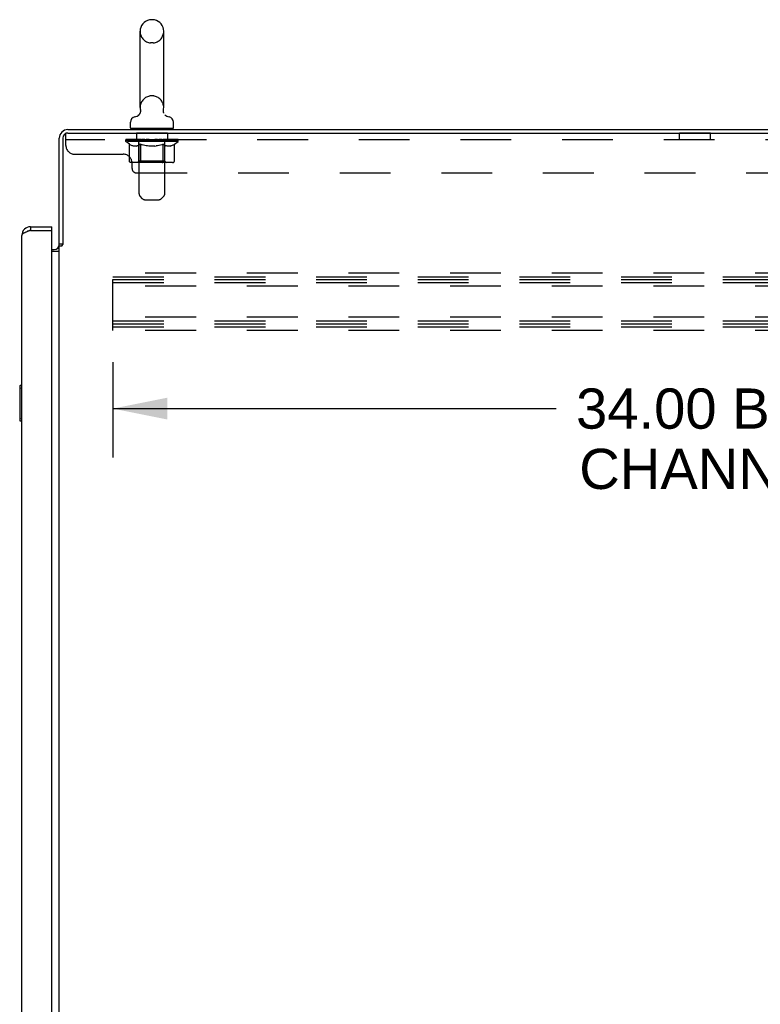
# Model space of a CAD drawing. Header units: inches. Extents: x 0 to 262, y 0 to 169.
# Tile 13 of 17: x 141 to 162, y 84 to 112. Entities that reach past the tile are written whole.
import ezdxf

# ---------------------------------------------------------------- set-up
doc = ezdxf.new("R2010")
doc.units = ezdxf.units.IN
doc.header["$LTSCALE"] = 14.384615
doc.header["$MEASUREMENT"] = 0
doc.linetypes.add('HIDDEN', pattern=[0.2, 0.1, -0.1])
doc.layers.get('0').update_dxf_attribs({"linetype": 'CONTINUOUS'})
for name, color, linetype in [('02___PRT_ALL_AXES', 7, 'CONTINUOUS'), ('DEFAULT_2', 8, 'HIDDEN'), ('DIMENSIONS', 7, 'CONTINUOUS')]:
    doc.layers.add(name, color=color, linetype=linetype)
doc.styles.get("Standard").update_dxf_attribs({"font": 'arial.ttf'})
doc.dimstyles.new('DIMSTYLE_3', dxfattribs={"dimtxt": 1.138462, "dimasz": 1.538462, "dimexe": 0.09, "dimexo": 0.07, "dimgap": 0.037, "dimtad": 0, "dimtih": 1, "dimtoh": 1, "dimzin": 4, "dimdsep": 46, "dimtxsty": 'Standard', "dimblk": '_FILLED', "dimblk1": '_FILLED', "dimblk2": '_FILLED', "dimcen": 0.09, "dimazin": 1, "dimtfac": 1, "dimtdec": 3, "dimtofl": 0, "dimtmove": 0, "dimatfit": 3, "dimldrblk": '_FILLED', "dimfxl": 1, "dimtolj": 1, "dimtzin": 4, "dimarcsym": 0})

# ---------------------------------------------------------------- blocks, each defined once
blk = doc.blocks.new('_FILLED')
at = {"color": 0, "linetype": 'ByBlock'}
blk.add_solid([(0, 0), (-1, 0.2), (-1, -0.2)], dxfattribs=at)
blk = doc.blocks.new('*D4')
at = {"layer": 'DIMENSIONS', "color": 2, "linetype": 'Continuous'}
for p, q in [((143.554, 101.838), (143.554, 99.137)), ((177.554, 101.838), (177.554, 99.137)), ((143.554, 100.521), (156.098, 100.521)), ((177.554, 100.521), (165.011, 100.521))]:
    blk.add_line(p, q, dxfattribs=at)
at = {"layer": 'DIMENSIONS', "color": 2, "linetype": 'Continuous', "xscale": 1.5384615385, "yscale": 1.5384615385, "zscale": 1.5384615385, "rotation": 180}
blk.add_blockref('_FILLED', (143.554, 100.521), dxfattribs=at)
at = {"layer": 'DIMENSIONS', "color": 2, "linetype": 'Continuous', "xscale": 1.5384615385, "yscale": 1.5384615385, "zscale": 1.5384615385}
blk.add_blockref('_FILLED', (177.554, 100.521), dxfattribs=at)
at = {"layer": 'DIMENSIONS', "color": 2, "linetype": 'Continuous', "insert": (160.554, 101.091), "char_height": 1.1385, "width": 7.77455, "attachment_point": 2, "line_spacing_factor": 0.9}
blk.add_mtext('34.00 B-42\\PCHANNEL', dxfattribs=at)

msp = doc.modelspace()

# ---------------------------------------------------------------- linework, layer by layer
at = {"color": 7, "linetype": 'Continuous'}
for p, q in [((144.696, 111.535), (144.62, 111.535)), ((144.324, 109.045), (144.324, 111.205)), ((144.992, 109.045), (144.992, 111.205)), ((144.267, 108.822), (144.262, 108.819)), ((144.983, 108.952), (144.983, 108.958)), ((144.984, 108.94), (144.983, 108.946)), ((144.985, 108.929), (144.984, 108.935)), ((144.985, 108.975), (144.986, 108.98)), ((144.987, 108.917), (144.986, 108.923)), ((144.99, 108.906), (144.988, 108.912)), ((144.991, 108.9), (144.99, 108.906)), ((144.993, 108.895), (144.991, 108.9)), ((144.996, 108.89), (144.993, 108.895)), ((144.048, 108.473), (144.048, 108.629)), ((145.268, 108.473), (145.268, 108.629)), ((144.063, 108.453), (144.063, 108.423)), ((145.253, 108.453), (144.063, 108.453)), ((145.253, 108.453), (145.253, 108.423)), ((141.222, 105.673), (141.222, 105.569)), ((141.829, 105.569), (141.809, 105.569)), ((141.829, 105.569), (141.829, 105.673)), ((142.137, 105.182), (142.033, 105.182)), ((140.915, 101.158), (140.915, 100.188)), ((140.975, 101.173), (140.93, 101.173)), ((140.962, 101.073), (140.962, 100.273)), ((140.93, 100.173), (140.975, 100.173))]:
    msp.add_line(p, q, dxfattribs=at)
at = {"color": 3, "linetype": 'Continuous'}
for p, q in [((142.279, 108.319), (177.919, 108.319)), ((142.28, 108.423), (177.981, 108.423)), ((142.033, 105.169), (142.033, 108.176)), ((142.137, 108.177), (142.137, 105.171)), ((140.975, 25.419), (140.975, 105.426)), ((141.222, 105.569), (141.19, 105.557)), ((141.222, 105.673), (141.829, 105.673)), ((141.222, 105.569), (141.809, 105.569)), ((141.829, 25.297), (141.829, 105.549)), ((142.033, 25.715), (142.033, 105.13)), ((142.033, 105.13), (142.108, 105.13)), ((141.829, 105.027), (141.891, 105.027)), ((141.829, 104.975), (142.033, 104.975))]:
    msp.add_line(p, q, dxfattribs=at)
at = {"color": 7, "linetype": 'Continuous'}
for points in [[(144.33, 108.98), (144.331, 108.975), (144.332, 108.97), (144.333, 108.964), (144.333, 108.958), (144.333, 108.952), (144.333, 108.946), (144.333, 108.941), (144.333, 108.935), (144.332, 108.929), (144.331, 108.923), (144.33, 108.917), (144.328, 108.912), (144.327, 108.906), (144.325, 108.901), (144.323, 108.895), (144.321, 108.89), (144.319, 108.884), (144.316, 108.879), (144.313, 108.874), (144.311, 108.869), (144.307, 108.864), (144.304, 108.859), (144.301, 108.854), (144.297, 108.85), (144.293, 108.845), (144.289, 108.841), (144.285, 108.837), (144.281, 108.833), (144.276, 108.829), (144.272, 108.826), (144.267, 108.822)], [(144.988, 108.912), (144.987, 108.917), (144.986, 108.923), (144.985, 108.929), (144.984, 108.935), (144.984, 108.94), (144.983, 108.946), (144.983, 108.952), (144.983, 108.958), (144.984, 108.964), (144.984, 108.97), (144.985, 108.975)], [(144.984, 108.964), (144.984, 108.97), (144.985, 108.975)], [(140.96, 101.109), (140.961, 101.103), (140.961, 101.097), (140.962, 101.091), (140.962, 101.085), (140.962, 101.079), (140.962, 101.073)], [(140.962, 100.273), (140.962, 100.267), (140.962, 100.26), (140.962, 100.254), (140.961, 100.248), (140.961, 100.242), (140.96, 100.237)]]:
    msp.add_lwpolyline(points, dxfattribs=at)
at = {"color": 3, "linetype": 'Continuous'}
for points in [[(141.143, 105.539), (141.127, 105.533), (141.113, 105.527), (141.099, 105.521), (141.085, 105.515), (141.072, 105.509), (141.059, 105.503), (141.047, 105.498), (141.036, 105.492), (141.026, 105.486), (141.017, 105.48), (141.008, 105.474), (141.001, 105.468), (140.994, 105.462), (140.988, 105.456), (140.984, 105.45), (140.98, 105.444), (140.977, 105.438), (140.976, 105.432), (140.975, 105.426)], [(141.19, 105.557), (141.174, 105.551), (141.158, 105.545), (141.143, 105.539)], [(142.108, 105.13), (142.11, 105.132), (142.112, 105.133), (142.113, 105.135), (142.115, 105.137), (142.116, 105.138), (142.118, 105.139), (142.119, 105.141), (142.12, 105.142), (142.121, 105.144), (142.122, 105.145), (142.122, 105.146), (142.123, 105.148), (142.124, 105.149)], [(142.124, 105.149), (142.126, 105.153), (142.127, 105.155), (142.128, 105.156), (142.129, 105.158), (142.13, 105.16), (142.131, 105.161), (142.132, 105.163), (142.133, 105.165), (142.134, 105.167), (142.136, 105.169), (142.137, 105.171)]]:
    msp.add_lwpolyline(points, dxfattribs=at)
at = {"color": 7, "linetype": 'Continuous'}
for centre, radius, start, end in [((144.62, 111.378), 0.157, 90, 102.4284), ((144.696, 111.378), 0.157, 77.5716, 90), ((144.658, 111.205), 0.334, 102.4284, 180), ((144.658, 111.205), 0.334, 0, 77.5716), ((144.658, 109.045), 0.334, 180, 191.0697), ((144.658, 109.045), 0.334, 348.9303, 360), ((144.205, 108.629), 0.157, 101.6478, 180), ((144.122, 109.034), 0.257, 281.6478, 311.9717), ((145.195, 109.034), 0.257, 228.0281, 258.3522), ((145.111, 108.629), 0.157, 0, 78.3522), ((144.068, 108.473), 0.02, 180, 263.0769), ((145.248, 108.473), 0.02, 276.9231, 360), ((141.222, 105.426), 0.142, 90, 131.3387), ((141.139, 105.283), 0.26, 87.3882, 90), ((140.93, 101.158), 0.015, 90, 180), ((140.96, 101.158), 0.015, 0, 90), ((140.93, 100.188), 0.015, 180, 270), ((140.96, 100.188), 0.015, 270, 360)]:
    msp.add_arc(centre, radius, start, end, dxfattribs=at)
at = {"color": 3, "linetype": 'Continuous'}
for centre, radius, start, end in [((142.28, 108.176), 0.246, 90, 180), ((142.279, 108.177), 0.142, 90, 180), ((141.222, 105.426), 0.246, 90, 180), ((141.809, 105.549), 0.02, 0, 90), ((141.891, 105.169), 0.142, 270, 360)]:
    msp.add_arc(centre, radius, start, end, dxfattribs=at)
at = {"layer": '02___PRT_ALL_AXES', "color": 8, "linetype": 'HIDDEN'}
for p, q in [((144.221, 108.319), (144.221, 108.132)), ((145.096, 108.319), (144.221, 108.319)), ((145.096, 108.319), (145.096, 108.132)), ((159.596, 108.132), (159.596, 108.319)), ((160.471, 108.319), (159.596, 108.319)), ((160.471, 108.132), (160.471, 108.319)), ((145.096, 108.132), (144.221, 108.132)), ((160.471, 108.132), (159.596, 108.132))]:
    msp.add_line(p, q, dxfattribs=at)
at = {"layer": 'DEFAULT_2', "color": 8, "linetype": 'HIDDEN'}
for p, q in [((144.696, 110.875), (144.62, 110.875)), ((144.696, 109.375), (144.62, 109.375)), ((142.221, 107.974), (142.221, 108.319)), ((142.279, 108.319), (142.221, 108.319)), ((144.283, 108.453), (144.283, 108.423)), ((144.293, 106.607), (144.293, 108.423)), ((145.023, 106.607), (145.023, 108.423)), ((145.033, 108.453), (145.033, 108.423)), ((177.846, 108.132), (142.221, 108.132)), ((143.915, 108.084), (143.915, 108.131)), ((143.915, 108.131), (144.271, 108.131)), ((144.023, 108.009), (143.915, 108.084)), ((145.402, 108.084), (143.915, 108.084)), ((143.916, 108.131), (143.916, 108.136)), ((144.056, 108.135), (143.916, 108.136)), ((143.926, 108.131), (143.926, 108.139)), ((143.937, 108.127), (143.937, 108.131)), ((143.937, 108.127), (145.38, 108.127)), ((143.947, 108.127), (143.947, 108.131)), ((143.948, 108.127), (143.948, 108.131)), ((143.96, 108.131), (143.96, 108.139)), ((143.979, 108.127), (143.979, 108.131)), ((143.981, 108.127), (143.981, 108.131)), ((144.014, 108.131), (144.014, 108.139)), ((144.023, 107.529), (144.023, 108.009)), ((144.023, 108.009), (144.043, 107.995)), ((144.032, 108.127), (144.032, 108.131)), ((144.035, 108.127), (144.035, 108.131)), ((144.062, 107.984), (144.042, 107.995)), ((144.056, 108.131), (144.056, 108.135)), ((144.082, 107.974), (144.062, 107.984)), ((144.101, 107.965), (144.081, 107.974)), ((144.089, 108.131), (144.089, 108.139)), ((144.09, 108.127), (144.09, 108.131)), ((144.091, 108.127), (144.091, 108.131)), ((144.094, 108.127), (144.094, 108.131)), ((144.12, 107.959), (144.1, 107.965)), ((144.103, 108.127), (144.103, 108.131)), ((144.104, 108.127), (144.104, 108.131)), ((144.108, 108.127), (144.108, 108.131)), ((144.111, 108.127), (144.111, 108.132)), ((144.115, 108.127), (144.115, 108.131)), ((144.139, 107.954), (144.12, 107.959)), ((144.134, 108.127), (144.134, 108.131)), ((144.224, 107.954), (144.139, 107.954)), ((144.152, 108.127), (144.152, 108.131)), ((144.155, 108.127), (144.155, 108.134)), ((144.18, 108.131), (144.18, 108.139)), ((144.18, 108.127), (144.18, 108.131)), ((144.192, 108.127), (144.192, 108.131)), ((144.197, 108.127), (144.197, 108.131)), ((144.205, 108.127), (144.205, 108.131)), ((144.221, 108.127), (144.221, 108.136)), ((144.224, 107.954), (144.243, 107.959)), ((144.241, 108.127), (144.241, 108.131)), ((144.263, 107.965), (144.243, 107.959)), ((144.244, 108.127), (144.244, 108.131)), ((144.282, 107.974), (144.262, 107.965)), ((144.271, 108.127), (144.271, 108.131)), ((144.301, 107.984), (144.281, 107.974)), ((144.35, 108.131), (144.284, 108.131)), ((144.287, 108.131), (144.287, 108.139)), ((144.292, 107.532), (144.292, 108.081)), ((144.295, 108.127), (144.295, 108.131)), ((144.3, 108.127), (144.3, 108.131)), ((144.321, 107.995), (144.301, 107.984)), ((144.307, 108.127), (144.307, 108.137)), ((144.315, 108.127), (144.315, 108.131)), ((144.34, 108.009), (144.32, 107.995)), ((144.326, 108.127), (144.326, 108.131)), ((144.34, 107.529), (144.34, 108.009)), ((144.34, 108.009), (144.381, 107.995)), ((144.35, 108.127), (144.35, 108.131)), ((144.437, 108.131), (144.375, 108.131)), ((144.42, 107.984), (144.38, 107.995)), ((144.399, 108.127), (144.399, 108.131)), ((144.404, 108.131), (144.404, 108.139)), ((144.408, 108.127), (144.408, 108.131)), ((144.411, 108.127), (144.411, 108.138)), ((144.415, 108.127), (144.415, 108.131)), ((144.459, 107.974), (144.419, 107.984)), ((144.424, 108.127), (144.424, 108.131)), ((144.437, 108.127), (144.437, 108.131)), ((144.497, 107.965), (144.458, 107.974)), ((144.532, 108.131), (144.474, 108.131)), ((144.49, 108.127), (144.49, 108.131)), ((144.535, 107.959), (144.496, 107.965)), ((144.524, 108.131), (144.658, 108.139)), ((144.529, 108.131), (144.529, 108.139)), ((144.53, 108.139), (144.529, 108.139)), ((144.53, 108.131), (144.53, 108.139)), ((144.53, 108.127), (144.53, 108.131)), ((144.532, 108.127), (144.532, 108.131)), ((144.535, 108.127), (144.535, 108.131)), ((144.573, 107.954), (144.535, 107.959)), ((144.536, 108.127), (144.536, 108.131)), ((144.744, 107.954), (144.573, 107.954)), ((144.63, 108.131), (144.579, 108.131)), ((144.587, 108.127), (144.587, 108.131)), ((144.63, 108.127), (144.63, 108.131)), ((144.655, 108.131), (144.655, 108.131)), ((144.655, 108.127), (144.655, 108.131)), ((144.655, 108.127), (144.655, 108.131)), ((144.658, 108.131), (144.658, 108.139)), ((144.658, 108.139), (144.793, 108.131)), ((144.661, 108.127), (144.661, 108.131)), ((144.661, 108.131), (144.662, 108.131)), ((144.662, 108.127), (144.662, 108.131)), ((144.687, 108.127), (144.687, 108.131)), ((144.687, 108.131), (144.737, 108.131)), ((144.729, 108.127), (144.729, 108.131)), ((144.744, 107.954), (144.782, 107.959)), ((144.78, 108.127), (144.78, 108.131)), ((144.782, 108.127), (144.782, 108.131)), ((144.82, 107.965), (144.782, 107.959)), ((144.785, 108.127), (144.785, 108.131)), ((144.785, 108.131), (144.842, 108.131)), ((144.787, 108.131), (144.787, 108.139)), ((144.787, 108.131), (144.787, 108.139)), ((144.787, 108.139), (144.787, 108.139)), ((144.787, 108.127), (144.787, 108.131)), ((144.859, 107.974), (144.82, 107.965)), ((144.826, 108.127), (144.826, 108.131)), ((144.897, 107.984), (144.858, 107.974)), ((144.879, 108.127), (144.879, 108.131)), ((144.879, 108.131), (144.942, 108.131)), ((144.893, 108.127), (144.893, 108.131)), ((144.936, 107.995), (144.897, 107.984)), ((144.902, 108.127), (144.902, 108.131)), ((144.905, 108.127), (144.905, 108.138)), ((144.908, 108.127), (144.908, 108.131)), ((144.913, 108.131), (144.913, 108.139)), ((144.918, 108.127), (144.918, 108.131)), ((144.976, 108.009), (144.936, 107.995)), ((144.967, 108.127), (144.967, 108.131)), ((144.967, 108.131), (145.032, 108.131)), ((144.976, 107.529), (144.976, 108.009)), ((144.976, 108.009), (144.996, 107.995)), ((144.991, 108.127), (144.991, 108.131)), ((145.016, 107.984), (144.996, 107.995)), ((145.002, 108.127), (145.002, 108.131)), ((145.01, 108.127), (145.01, 108.137)), ((145.016, 108.127), (145.016, 108.131)), ((145.035, 107.974), (145.016, 107.984)), ((145.022, 108.127), (145.022, 108.131)), ((145.024, 107.532), (145.024, 108.081)), ((145.03, 108.131), (145.03, 108.139)), ((145.035, 107.974), (145.054, 107.965)), ((145.045, 108.127), (145.045, 108.131)), ((145.045, 108.131), (145.274, 108.131)), ((145.073, 108.127), (145.073, 108.131)), ((145.092, 107.954), (145.073, 107.959)), ((145.075, 108.127), (145.075, 108.131)), ((145.178, 107.954), (145.092, 107.954)), ((145.096, 108.127), (145.096, 108.136)), ((145.112, 108.127), (145.112, 108.131)), ((145.12, 108.127), (145.12, 108.131)), ((145.125, 108.127), (145.125, 108.131)), ((145.136, 108.131), (145.136, 108.139)), ((145.136, 108.127), (145.136, 108.131)), ((145.162, 108.127), (145.162, 108.134)), ((145.164, 108.127), (145.164, 108.131)), ((145.178, 107.954), (145.197, 107.959)), ((145.183, 108.127), (145.183, 108.131)), ((145.216, 107.965), (145.197, 107.959)), ((145.202, 108.127), (145.202, 108.131)), ((145.206, 108.127), (145.206, 108.132)), ((145.209, 108.127), (145.209, 108.131)), ((145.213, 108.127), (145.213, 108.131)), ((145.213, 108.127), (145.213, 108.131)), ((145.235, 107.974), (145.216, 107.965)), ((145.223, 108.127), (145.223, 108.131)), ((145.226, 108.127), (145.226, 108.131)), ((145.226, 108.127), (145.226, 108.131)), ((145.228, 108.131), (145.228, 108.139)), ((145.255, 107.984), (145.235, 107.974)), ((145.274, 107.995), (145.254, 107.984)), ((145.294, 108.009), (145.274, 107.995)), ((145.282, 108.127), (145.282, 108.131)), ((145.285, 108.127), (145.285, 108.131)), ((145.294, 108.009), (145.402, 108.084)), ((145.294, 107.529), (145.294, 108.009)), ((145.302, 108.131), (145.302, 108.139)), ((145.335, 108.127), (145.335, 108.131)), ((145.337, 108.127), (145.337, 108.131)), ((145.357, 108.131), (145.357, 108.139)), ((145.368, 108.127), (145.368, 108.131)), ((145.369, 108.127), (145.369, 108.131)), ((145.38, 108.127), (145.38, 108.131)), ((145.39, 108.131), (145.39, 108.139)), ((145.402, 108.084), (145.402, 108.139)), ((142.471, 107.724), (143.846, 107.724)), ((145.244, 107.486), (144.073, 107.486)), ((144.096, 107.319), (144.096, 107.474)), ((144.292, 107.532), (144.246, 107.486)), ((145.024, 107.532), (144.292, 107.532)), ((144.951, 107.486), (144.954, 107.486)), ((144.96, 107.488), (144.963, 107.491)), ((144.963, 107.491), (144.966, 107.494)), ((145.024, 107.532), (145.071, 107.486)), ((144.221, 107.194), (175.846, 107.194)), ((144.394, 106.465), (144.323, 106.537)), ((144.923, 106.465), (144.994, 106.537)), ((144.465, 106.436), (144.852, 106.436)), ((143.554, 102.735), (143.554, 104.36)), ((177.554, 104.36), (143.554, 104.36)), ((143.554, 104.256), (177.554, 104.256)), ((143.554, 104.173), (177.554, 104.173)), ((143.554, 104.089), (177.554, 104.089)), ((177.554, 103.985), (143.554, 103.985)), ((177.554, 103.11), (143.554, 103.11)), ((143.554, 103.006), (177.554, 103.006)), ((143.554, 102.923), (177.554, 102.923)), ((143.554, 102.839), (177.554, 102.839)), ((177.554, 102.735), (143.554, 102.735))]:
    msp.add_line(p, q, dxfattribs=at)
for points in [[(145.073, 107.959), (145.054, 107.965), (145.035, 107.974)], [(144.073, 107.486), (144.067, 107.486), (144.061, 107.487), (144.055, 107.488), (144.049, 107.491), (144.044, 107.494), (144.039, 107.497), (144.034, 107.501), (144.03, 107.506), (144.027, 107.511), (144.025, 107.517), (144.023, 107.523), (144.023, 107.529)], [(144.366, 107.486), (144.362, 107.486), (144.36, 107.487), (144.357, 107.488), (144.354, 107.491), (144.351, 107.494), (144.349, 107.497), (144.346, 107.501), (144.344, 107.506), (144.343, 107.511), (144.341, 107.517), (144.341, 107.523), (144.34, 107.529)], [(144.954, 107.486), (144.957, 107.487), (144.96, 107.488)], [(144.966, 107.494), (144.968, 107.497), (144.97, 107.501), (144.972, 107.506), (144.974, 107.511)], [(144.968, 107.497), (144.97, 107.501), (144.972, 107.506)], [(144.974, 107.511), (144.975, 107.517), (144.976, 107.523), (144.976, 107.529)], [(144.975, 107.517), (144.976, 107.523), (144.976, 107.529)], [(145.244, 107.486), (145.25, 107.486), (145.256, 107.487), (145.262, 107.488), (145.267, 107.491), (145.273, 107.494), (145.278, 107.497), (145.282, 107.501), (145.286, 107.506), (145.29, 107.511), (145.292, 107.517), (145.293, 107.523), (145.294, 107.529)]]:
    msp.add_lwpolyline(points, dxfattribs=at)
for centre, radius, start, end in [((144.658, 111.205), 0.334, 180, 257.5716), ((144.658, 111.205), 0.334, 282.4284, 360), ((144.62, 111.032), 0.157, 257.5716, 270), ((144.696, 111.032), 0.157, 270, 282.4284), ((144.658, 109.045), 0.334, 102.4284, 180), ((144.62, 109.218), 0.157, 90, 102.4284), ((144.696, 109.218), 0.157, 77.5716, 90), ((144.658, 109.045), 0.334, 0, 77.5716), ((144.068, 108.473), 0.02, 263.0769, 270), ((144.263, 108.423), 0.03, 0, 90), ((145.053, 108.423), 0.03, 90, 180), ((145.248, 108.473), 0.02, 270, 276.9231), ((142.471, 107.974), 0.25, 180, 270), ((144.246, 108.081), 0.0466, 0, 90), ((145.071, 108.081), 0.0466, 90, 180), ((143.846, 107.474), 0.25, 0, 90), ((144.221, 107.319), 0.125, 180, 270), ((144.393, 106.607), 0.1, 180, 225), ((144.923, 106.607), 0.1, 315, 360), ((144.465, 106.536), 0.1, 225, 270), ((144.852, 106.536), 0.1, 270, 315)]:
    msp.add_arc(centre, radius, start, end, dxfattribs=at)
for centre, major_axis, ratio, start_param, end_param in [((144.658, 108.139), (0.743, 0.008), 0.059247, 9.249624, 9.431866), ((144.658, 108.139), (0.744, 0), 0.060167, -3.084065, -2.96706), ((144.658, 108.139), (0.743, 0.015), 0.056515, 2.79136, 2.965893), ((143.943, 108.125), (0.232, -0.002), 0.059247, 0.601702, 1.645657), ((143.863, 108.125), (0.232, 0.002), 0.059247, 0.251393, 1.295349), ((144.658, 108.139), (0.743, -0.008), 0.059247, -2.966439, -2.791906), ((143.863, 108.117), (0.232, 0.005), 0.056515, 1.199244, 1.294804), ((143.943, 108.117), (0.232, 0), 0.060167, 1.549477, 1.645036), ((143.947, 108.12), (0.192, 0.002), 0.059247, 1.051627, 1.625044), ((143.892, 108.117), (0.232, 0.002), 0.059247, 1.16236, 1.374323), ((143.924, 108.12), (0.192, 0.004), 0.056515, 0.876548, 1.449966), ((143.992, 108.12), (0.192, 0), 0.060167, 1.226781, 1.800198), ((144.658, 108.139), (0.743, 0.022), 0.052059, 2.616423, 2.790956), ((144.017, 108.125), (0.232, -0.005), 0.056515, 0.77678, 1.820736), ((143.859, 108.125), (0.232, 0.005), 0.056515, 0.076315, 1.120271), ((144.658, 108.139), (0.743, -0.015), 0.056515, -2.79136, -2.616827), ((143.859, 108.117), (0.232, 0.007), 0.052059, 1.024308, 1.119867), ((144.017, 108.117), (0.232, -0.002), 0.059247, 1.724631, 1.82019), ((143.923, 108.12), (0.192, 0.006), 0.052059, 0.701611, 1.275029), ((144.057, 108.12), (0.192, -0.002), 0.059247, 1.401935, 1.975352), ((144.658, 108.139), (0.743, 0.029), 0.046022, 2.441677, 2.61621), ((144.11, 108.125), (0.232, -0.007), 0.052059, 0.951717, 1.995673), ((144.658, 108.139), (0.743, -0.022), 0.052059, -2.616423, -2.441891), ((143.879, 108.125), (0.232, 0.007), 0.052059, -0.098622, 0.945334), ((143.879, 108.117), (0.232, 0.009), 0.046022, 0.849561, 0.945121), ((144.11, 108.117), (0.232, -0.005), 0.056515, 1.899709, 1.995269), ((143.945, 108.12), (0.192, 0.007), 0.046022, 0.526865, 1.100283), ((144.14, 108.12), (0.192, -0.004), 0.056515, 1.577013, 2.150431), ((143.892, 108.125), (0.232, 0), 0.060167, 0.426548, 0.780915), ((144.658, 108.139), (0.743, 0.034), 0.038593, 2.267147, 2.44168), ((144.219, 108.125), (0.232, -0.009), 0.046022, 1.126463, 2.170419), ((144.658, 108.139), (0.743, -0.029), 0.046022, -2.441677, -2.267144), ((143.923, 108.125), (0.232, 0.009), 0.046022, -0.273368, 0.770588), ((143.923, 108.117), (0.232, 0.011), 0.038593, 0.675031, 0.77059), ((144.219, 108.117), (0.232, -0.007), 0.052059, 2.074646, 2.170205), ((143.988, 108.12), (0.192, 0.009), 0.038593, 0.352335, 0.925752), ((144.239, 108.12), (0.192, -0.006), 0.052059, 1.75195, 2.325367), ((144.658, 108.139), (0.743, 0.039), 0.030002, 2.09283, 2.267363), ((144.342, 108.125), (0.232, -0.011), 0.038593, 1.300994, 2.344949), ((144.658, 108.139), (0.743, -0.034), 0.038593, -2.267147, -2.092614), ((143.989, 108.125), (0.232, 0.011), 0.038593, -0.447899, 0.596057), ((143.989, 108.117), (0.232, 0.012), 0.030002, 0.500714, 0.596274), ((144.342, 108.117), (0.232, -0.009), 0.046022, 2.249392, 2.344952), ((144.052, 108.12), (0.192, 0.01), 0.030002, 0.178018, 0.751436), ((144.351, 108.12), (0.192, -0.007), 0.046022, 1.926696, 2.500114), ((144.075, 108.125), (0.232, 0.012), 0.030002, -0.622215, 0.421741), ((144.658, 108.139), (0.743, 0.042), 0.020513, 1.918702, 2.093235), ((144.475, 108.125), (0.232, -0.012), 0.030002, 1.47531, 2.519266), ((144.658, 108.139), (0.743, -0.039), 0.030002, -2.09283, -1.918297), ((144.075, 108.117), (0.232, 0.013), 0.020513, 0.326586, 0.422146), ((144.475, 108.117), (0.232, -0.011), 0.038593, 2.423923, 2.519482), ((144.134, 108.12), (0.192, 0.011), 0.020513, 0.00389, 0.577307), ((144.472, 108.12), (0.192, -0.009), 0.038593, 2.101227, 2.674644), ((144.179, 108.125), (0.232, 0.013), 0.020513, -0.796343, 0.247613), ((144.658, 108.139), (0.743, 0.044), 0.010411, 1.744712, 1.919245), ((144.613, 108.125), (0.232, -0.013), 0.020513, 1.649438, 2.693394), ((144.658, 108.139), (0.743, -0.042), 0.020513, -1.918702, -1.744169), ((144.179, 108.117), (0.232, 0.014), 0.010411, 0.152596, 0.248156), ((144.613, 108.117), (0.232, -0.012), 0.030002, 2.598239, 2.693799), ((144.232, 108.12), (0.192, 0.011), 0.010411, 6.113086, 6.686503), ((144.599, 108.12), (0.192, -0.01), 0.030002, 2.275543, 2.848961), ((144.298, 108.125), (0.232, 0.014), 0.010411, -0.970333, -0.000837), ((144.752, 108.125), (0.232, -0.014), 0.010411, 1.823428, 2.867384), ((144.658, 108.139), (0.743, -0.044), 0.010411, -1.744712, -1.570179), ((144.752, 108.117), (0.232, -0.013), 0.020513, 2.772368, 2.867927), ((144.727, 108.12), (0.192, -0.011), 0.020513, 2.449671, 3.023089), ((144.564, 108.125), (0.232, 0.014), 0.010411, 0.274209, 1.318165), ((144.463, 108.12), (0.192, 0.011), 0.010411, -0.000452, 0.517932), ((144.428, 108.117), (0.232, 0.014), 0.010411, 0.099676, 0.195236), ((144.658, 108.139), (0.743, 0.044), 0.010411, -1.571413, -1.39688), ((144.889, 108.117), (0.232, -0.014), 0.010411, 2.946357, 3.041917), ((144.853, 108.12), (0.192, -0.011), 0.010411, 2.623661, 3.142044), ((144.704, 108.125), (0.232, 0.013), 0.020513, 0.448199, 1.492154), ((144.59, 108.12), (0.192, 0.011), 0.020513, 0.118504, 0.691921), ((144.564, 108.117), (0.232, 0.013), 0.020513, 0.273666, 0.369225), ((144.658, 108.139), (0.743, 0.042), 0.020513, -1.397424, -1.222891), ((145.019, 108.125), (0.232, -0.014), 0.010411, -3.140756, -2.17126), ((144.658, 108.139), (0.743, -0.044), 0.010411, 1.222347, 1.39688), ((144.842, 108.125), (0.232, 0.012), 0.030002, 0.622327, 1.666283), ((144.718, 108.12), (0.192, 0.01), 0.030002, 0.292632, 0.86605), ((145.085, 108.12), (0.192, -0.011), 0.010411, 2.738275, 3.311692), ((145.137, 108.125), (0.232, -0.013), 0.020513, 2.89398, 3.937936), ((144.704, 108.117), (0.232, 0.012), 0.030002, 0.447794, 0.543354), ((145.137, 108.117), (0.232, -0.014), 0.010411, 2.893437, 2.988996), ((144.974, 108.125), (0.232, 0.011), 0.038593, 0.796643, 1.840599), ((144.658, 108.139), (0.743, 0.039), 0.030002, -1.223295, -1.048762), ((144.658, 108.139), (0.743, -0.042), 0.020513, 1.048358, 1.222891), ((144.845, 108.12), (0.192, 0.009), 0.038593, 0.466948, 1.040366), ((145.183, 108.12), (0.192, -0.011), 0.020513, 2.564285, 3.137703), ((145.241, 108.125), (0.232, -0.012), 0.030002, 2.719852, 3.763807), ((145.097, 108.125), (0.232, 0.009), 0.046022, 0.971174, 2.01513), ((144.842, 108.117), (0.232, 0.011), 0.038593, 0.62211, 0.71767), ((145.241, 108.117), (0.232, -0.013), 0.020513, 2.719447, 2.815007), ((144.658, 108.139), (0.743, 0.034), 0.038593, -1.048979, -0.874446), ((144.658, 108.139), (0.743, -0.039), 0.030002, 0.874229, 1.048762), ((144.966, 108.12), (0.192, 0.007), 0.046022, 0.641479, 1.214897), ((145.207, 108.125), (0.232, 0.007), 0.052059, 1.14592, 2.189876), ((145.265, 108.12), (0.192, -0.01), 0.030002, 2.390157, 2.963574), ((145.328, 108.125), (0.232, -0.011), 0.038593, 2.545535, 3.589491), ((145.078, 108.12), (0.192, 0.006), 0.052059, 0.816225, 1.389643), ((144.974, 108.117), (0.232, 0.009), 0.046022, 0.796641, 0.892201), ((145.328, 108.117), (0.232, -0.012), 0.030002, 2.545319, 2.640878), ((145.3, 108.125), (0.232, 0.005), 0.056515, 1.320857, 2.364813), ((144.658, 108.139), (0.743, 0.029), 0.046022, -0.874448, -0.699915), ((144.658, 108.139), (0.743, -0.034), 0.038593, 0.699913, 0.874446), ((145.394, 108.125), (0.232, -0.009), 0.046022, 2.371005, 3.41496), ((145.328, 108.12), (0.192, -0.009), 0.038593, 2.21584, 2.789258), ((145.176, 108.12), (0.192, 0.004), 0.056515, 0.991162, 1.564579), ((145.373, 108.125), (0.232, 0.002), 0.059247, 1.495935, 2.539891), ((145.438, 108.125), (0.232, -0.007), 0.052059, 2.196258, 3.240214), ((145.372, 108.12), (0.192, -0.007), 0.046022, 2.04131, 2.614727), ((145.097, 108.117), (0.232, 0.007), 0.052059, 0.971387, 1.066947), ((145.394, 108.117), (0.232, -0.011), 0.038593, 2.371002, 2.466562), ((145.425, 108.125), (0.232, 0), 0.060167, 1.671089, 2.715045), ((145.458, 108.125), (0.232, -0.005), 0.056515, 2.021322, 3.065278), ((145.26, 108.12), (0.192, 0.002), 0.059247, 1.16624, 1.739658), ((144.658, 108.139), (0.743, 0.022), 0.052059, -0.699702, -0.525169), ((144.658, 108.139), (0.743, -0.029), 0.046022, 0.525382, 0.699915), ((145.453, 108.125), (0.232, -0.002), 0.059247, 1.846243, 2.890199), ((145.393, 108.12), (0.192, -0.006), 0.052059, 1.866564, 2.439981), ((145.325, 108.12), (0.192, 0), 0.060167, 1.341394, 1.914812), ((145.392, 108.12), (0.192, -0.004), 0.056515, 1.691627, 2.265045), ((145.369, 108.12), (0.192, -0.002), 0.059247, 1.516549, 2.089966), ((145.207, 108.117), (0.232, 0.005), 0.056515, 1.146324, 1.241883), ((145.438, 108.117), (0.232, -0.009), 0.046022, 2.196472, 2.292031), ((144.658, 108.139), (0.743, 0.015), 0.056515, -0.524765, -0.350233), ((144.658, 108.139), (0.743, -0.022), 0.052059, 0.350636, 0.525169), ((145.3, 108.117), (0.232, 0.002), 0.059247, 1.321402, 1.416962), ((145.458, 108.117), (0.232, -0.007), 0.052059, 2.021726, 2.117285), ((144.658, 108.139), (0.743, 0.008), 0.059247, -0.349687, -0.175154), ((144.658, 108.139), (0.743, -0.015), 0.056515, 0.1757, 0.350233), ((145.373, 108.117), (0.232, 0), 0.060167, 1.496556, 1.592116), ((145.453, 108.117), (0.232, -0.005), 0.056515, 1.846789, 1.942348), ((145.425, 108.117), (0.232, -0.002), 0.059247, 1.67171, 1.76727), ((144.658, 108.139), (0.744, 0), 0.060167, -0.174533, 0), ((144.658, 108.139), (0.743, -0.008), 0.059247, 0.000621, 0.175154)]:
    msp.add_ellipse(centre, major_axis=major_axis, ratio=ratio, start_param=start_param, end_param=end_param, dxfattribs=at)

# ---------------------------------------------------------------- dimensions: what is measured, and where the dimension line sits
at = {"layer": 'DIMENSIONS', "color": 2, "linetype": 'Continuous'}
dim = msp.add_linear_dim(base=(177.554, 100.521), p1=(143.554, 99.067), p2=(177.554, 99.067), text='<> B-42\\PCHANNEL', dimstyle='DIMSTYLE_3', dxfattribs=at)
dim.commit()
dim.dimension.update_dxf_attribs({"geometry": '*D4', "text_midpoint": (160.554, 99.667), "dimtype": 160})

doc.saveas('drawing.dxf')
